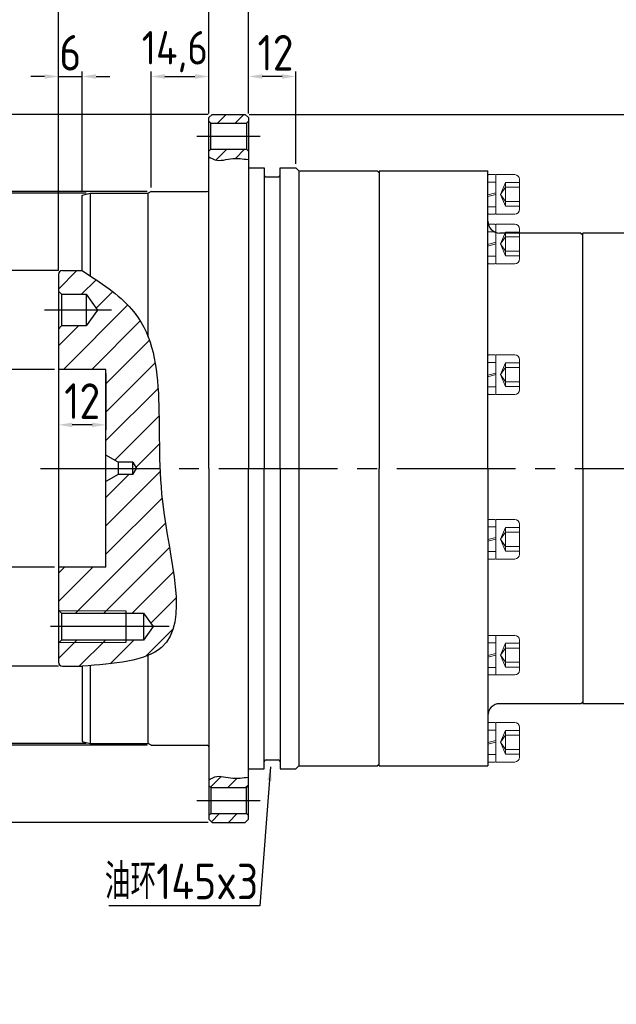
# Model space of a CAD drawing. Header units: millimetres. Extents: x -16 to 1014, y 0 to 717.
# Tile 12 of 15: x 348 to 499, y 327 to 576. Entities that reach past the tile are written whole.
import ezdxf

# ---------------------------------------------------------------- set-up
doc = ezdxf.new("R2010")
doc.units = ezdxf.units.MM
doc.header["$LTSCALE"] = 2.5
doc.header["$PDSIZE"] = -5
doc.linetypes.add('点画线', pattern=[18, 12, -2, 2, -2])
doc.layers.add('7中心线层', color=7, linetype='点画线')
doc.layers.add('标注线', color=7, linetype='Continuous')
for name, color, linetype, lineweight in [('尺寸线层', 3, 'Continuous', 18), ('粗实线', 7, 'Continuous', 30), ('细实线', 7, 'Continuous', 13)]:
    doc.layers.add(name, color=color, linetype=linetype, lineweight=lineweight)
doc.styles.add('工程字', font='gbenor.shx', dxfattribs={"bigfont": 'gbcbig.shx'})
doc.dimstyles.new('ISO-25', dxfattribs={"dimtxt": 9, "dimasz": 3.5, "dimexe": 1.25, "dimexo": 1, "dimgap": 1.5, "dimtad": 1, "dimtxsty": '工程字', "dimcen": 2, "dimadec": 0, "dimazin": 0, "dimtfac": 1, "dimtmove": 0, "dimatfit": 3, "dimfxl": 1, "dimarcsym": 0})
doc.dimstyles.new('ISO-25-1', dxfattribs={"dimtxt": 9, "dimasz": 3.5, "dimexe": 1.25, "dimexo": 1, "dimgap": 1.5, "dimtad": 1, "dimtoh": 1, "dimtxsty": '工程字', "dimcen": 2, "dimadec": 0, "dimazin": 0, "dimtfac": 1, "dimtmove": 0, "dimatfit": 3, "dimfxl": 1, "dimarcsym": 0})

# ---------------------------------------------------------------- blocks, each defined once
blk = doc.blocks.new('M6')
at = {"layer": '细实线', "color": 0, "linetype": 'Continuous', "lineweight": 18}
for p, q in [((-4.2, 10), (-2.6, 10)), ((-2.4, 0), (-2.4, 10)), ((-2.4, 10), (2.4, 10)), ((-4.4, 8.1), (-4.4, 9.8)), ((-4.4, 0.2), (-4.4, 8.1)), ((-4.4, 8.1), (-2.4, 8.1)), ((-1.24, 5), (0.04, 8)), ((0.04, 8), (3.6, 8)), ((0.04, 2), (0.04, 8)), ((3.6, 1.2), (3.6, 8.8)), ((-4.4, 4.9), (-2.4, 5.42)), ((-4.4, 4.48), (-2.4, 5)), ((0.04, 6.8), (-1.24, 5)), ((0.04, 3.2), (-1.24, 5)), ((-1.24, 5), (0.04, 2)), ((0.04, 6.8), (3.6, 6.8)), ((0.04, 3.2), (3.6, 3.2)), ((-4.4, 1.9), (-2.4, 1.9)), ((0.04, 2), (3.6, 2)), ((-4.2, 0), (-2.6, 0)), ((-2.4, 0), (2.4, 0))]:
    blk.add_line(p, q, dxfattribs=at)
for centre, radius, start, end in [((-4.2, 9.8), 0.2, 90, 180), ((-2.6, 9.8), 0.2, 0, 90), ((2.4, 8.8), 1.2, 0, 90), ((-4.2, 0.2), 0.2, 180, 270), ((-2.6, 0.2), 0.2, 270, 0), ((2.4, 1.2), 1.2, 270, 0)]:
    blk.add_arc(centre, radius, start, end, dxfattribs=at)
blk = doc.blocks.new('*D13')
at = {"layer": 'Defpoints', "color": 0, "ltscale": 2.5}
for p in [(358.04, 487.16), (345.69, 437.16), (358.04, 437.16)]:
    blk.add_point(p, dxfattribs=at)
at = {"layer": '尺寸线层', "color": 0, "lineweight": -2}
for p, q in [((357.04, 487.16), (344.44, 487.16)), ((345.69, 483.66), (345.69, 440.66)), ((357.04, 437.16), (344.44, 437.16))]:
    blk.add_line(p, q, dxfattribs=at)
at = {"layer": '尺寸线层', "color": 0, "ltscale": 2.5}
for points in [[(346.27, 483.66), (345.1, 483.66), (345.69, 487.16)], [(345.1, 440.66), (346.27, 440.66), (345.69, 437.16)]]:
    blk.add_solid(points, dxfattribs=at)
at = {"layer": '尺寸线层', "color": 0, "ltscale": 2.5, "insert": (339.69, 462.16), "char_height": 9, "attachment_point": 5, "rotation": 90, "style": '工程字'}
blk.add_mtext('%%C50H7', dxfattribs=at)
blk = doc.blocks.new('*D14')
at = {"layer": 'Defpoints', "color": 0, "ltscale": 2.5}
for p in [(332.08, 512.16), (359.04, 512.16), (359.04, 412.16)]:
    blk.add_point(p, dxfattribs=at)
at = {"layer": '尺寸线层', "color": 0, "lineweight": -2}
for p, q in [((358.04, 512.16), (330.83, 512.16)), ((332.08, 415.66), (332.08, 508.66)), ((358.04, 412.16), (330.83, 412.16))]:
    blk.add_line(p, q, dxfattribs=at)
at = {"layer": '尺寸线层', "color": 0, "ltscale": 2.5}
for points in [[(332.66, 508.66), (331.49, 508.66), (332.08, 512.16)], [(331.49, 415.66), (332.66, 415.66), (332.08, 412.16)]]:
    blk.add_solid(points, dxfattribs=at)
at = {"layer": '尺寸线层', "color": 0, "ltscale": 2.5, "insert": (326.08, 462.16), "char_height": 9, "attachment_point": 5, "rotation": 90, "style": '工程字'}
blk.add_mtext('%%C100h7', dxfattribs=at)
blk = doc.blocks.new('*D15')
at = {"layer": 'Defpoints', "color": 0, "ltscale": 2.5}
for p in [(381.44, 532.16), (301.73, 392.16), (381.44, 392.16)]:
    blk.add_point(p, dxfattribs=at)
at = {"layer": '尺寸线层', "color": 0, "lineweight": -2}
for p, q in [((380.44, 532.16), (300.48, 532.16)), ((301.73, 526.66), (301.73, 397.66)), ((380.44, 392.16), (300.48, 392.16))]:
    blk.add_line(p, q, dxfattribs=at)
at = {"layer": '尺寸线层', "color": 0, "ltscale": 2.5}
for points in [[(302.65, 526.66), (300.81, 526.66), (301.73, 532.16)], [(300.81, 397.66), (302.65, 397.66), (301.73, 392.16)]]:
    blk.add_solid(points, dxfattribs=at)
at = {"layer": '尺寸线层', "color": 0, "ltscale": 2.5, "insert": (295.98, 462.16), "char_height": 8.5, "attachment_point": 5, "rotation": 90, "style": '工程字'}
blk.add_mtext('%%C140h7', dxfattribs=at)
blk = doc.blocks.new('*D16')
at = {"layer": 'Defpoints', "color": 0, "ltscale": 2.5}
for p in [(396.84, 551.66), (286.09, 372.66), (396.84, 372.66)]:
    blk.add_point(p, dxfattribs=at)
at = {"layer": '尺寸线层', "color": 0, "lineweight": -2}
for p, q in [((395.84, 551.66), (284.84, 551.66)), ((286.09, 546.16), (286.09, 378.16)), ((395.84, 372.66), (284.84, 372.66))]:
    blk.add_line(p, q, dxfattribs=at)
at = {"layer": '尺寸线层', "color": 0, "ltscale": 2.5}
for points in [[(287.01, 546.16), (285.18, 546.16), (286.09, 551.66)], [(285.18, 378.16), (287.01, 378.16), (286.09, 372.66)]]:
    blk.add_solid(points, dxfattribs=at)
at = {"layer": '尺寸线层', "color": 0, "ltscale": 2.5, "insert": (280.34, 462.16), "char_height": 8.5, "attachment_point": 5, "rotation": 90, "style": '工程字'}
blk.add_mtext('%%C179', dxfattribs=at)
blk = doc.blocks.new('*D17')
at = {"layer": 'Defpoints', "color": 0, "ltscale": 2.5}
for p in [(358.04, 594.82), (358.04, 511.16), (632.54, 367.86)]:
    blk.add_point(p, dxfattribs=at)
at = {"layer": '尺寸线层', "color": 0, "lineweight": -2}
for p, q in [((358.04, 512.16), (358.04, 596.07)), ((632.54, 368.86), (632.54, 596.07)), ((629.04, 594.82), (361.54, 594.82))]:
    blk.add_line(p, q, dxfattribs=at)
at = {"layer": '尺寸线层', "color": 0, "ltscale": 2.5}
for points in [[(361.54, 595.4), (361.54, 594.23), (358.04, 594.82)], [(629.04, 594.23), (629.04, 595.4), (632.54, 594.82)]]:
    blk.add_solid(points, dxfattribs=at)
at = {"layer": '尺寸线层', "color": 0, "ltscale": 2.5, "insert": (495.29, 601.38), "char_height": 9, "attachment_point": 5, "style": '工程字'}
blk.add_mtext('274,5', dxfattribs=at)
blk = doc.blocks.new('*D18')
at = {"layer": 'Defpoints', "color": 0, "ltscale": 2.5}
for p in [(358.04, 578.23), (396.04, 550.86), (358.04, 537.13)]:
    blk.add_point(p, dxfattribs=at)
at = {"layer": '尺寸线层', "color": 0, "lineweight": -2}
for p, q in [((358.04, 538.13), (358.04, 579.48)), ((392.54, 578.23), (361.54, 578.23)), ((396.04, 551.86), (396.04, 579.48))]:
    blk.add_line(p, q, dxfattribs=at)
at = {"layer": '尺寸线层', "color": 0, "ltscale": 2.5}
for points in [[(361.54, 578.81), (361.54, 577.64), (358.04, 578.23)], [(392.54, 577.64), (392.54, 578.81), (396.04, 578.23)]]:
    blk.add_solid(points, dxfattribs=at)
at = {"layer": '尺寸线层', "color": 0, "ltscale": 2.5, "insert": (377.04, 584.23), "char_height": 9, "attachment_point": 5, "style": '工程字'}
blk.add_mtext('38', dxfattribs=at)
blk = doc.blocks.new('*D19')
at = {"layer": 'Defpoints', "color": 0, "ltscale": 2.5}
for p in [(396.04, 578.23), (396.04, 564.63), (406.04, 550.86)]:
    blk.add_point(p, dxfattribs=at)
at = {"layer": '尺寸线层', "color": 0, "lineweight": -2}
for p, q in [((396.04, 565.63), (396.04, 579.48)), ((402.54, 578.23), (399.54, 578.23)), ((406.04, 551.86), (406.04, 579.48))]:
    blk.add_line(p, q, dxfattribs=at)
at = {"layer": '尺寸线层', "color": 0, "ltscale": 2.5}
for points in [[(399.54, 578.81), (399.54, 577.64), (396.04, 578.23)], [(402.54, 577.64), (402.54, 578.81), (406.04, 578.23)]]:
    blk.add_solid(points, dxfattribs=at)
at = {"layer": '尺寸线层', "color": 0, "ltscale": 2.5, "insert": (401.04, 584.23), "char_height": 9, "attachment_point": 5, "style": '工程字'}
blk.add_mtext('10', dxfattribs=at)
blk = doc.blocks.new('*D20')
at = {"layer": 'Defpoints', "color": 0, "ltscale": 2.5}
for p in [(364.04, 561.23), (364.04, 531.22), (358.04, 511.16)]:
    blk.add_point(p, dxfattribs=at)
at = {"layer": '尺寸线层', "color": 0, "lineweight": -2}
for p, q in [((354.54, 561.23), (351.04, 561.23)), ((358.04, 512.16), (358.04, 562.48)), ((358.04, 561.23), (364.04, 561.23)), ((364.04, 532.22), (364.04, 562.48)), ((367.54, 561.23), (371.04, 561.23))]:
    blk.add_line(p, q, dxfattribs=at)
at = {"layer": '尺寸线层', "color": 0, "ltscale": 2.5}
for points in [[(354.54, 560.65), (354.54, 561.81), (358.04, 561.23)], [(367.54, 561.81), (367.54, 560.65), (364.04, 561.23)]]:
    blk.add_solid(points, dxfattribs=at)
at = {"layer": '尺寸线层', "color": 0, "ltscale": 2.5, "insert": (361.04, 567.23), "char_height": 9, "attachment_point": 5, "style": '工程字'}
blk.add_mtext('6', dxfattribs=at)
blk = doc.blocks.new('*D21')
at = {"layer": 'Defpoints', "color": 0, "ltscale": 2.5}
for p in [(396.04, 561.23), (396.04, 550.86), (381.44, 532.16)]:
    blk.add_point(p, dxfattribs=at)
at = {"layer": '尺寸线层', "color": 0, "lineweight": -2}
for p, q in [((381.44, 533.16), (381.44, 562.48)), ((384.94, 561.23), (392.54, 561.23)), ((396.04, 551.86), (396.04, 562.48))]:
    blk.add_line(p, q, dxfattribs=at)
at = {"layer": '尺寸线层', "color": 0, "ltscale": 2.5}
for points in [[(384.94, 561.81), (384.94, 560.65), (381.44, 561.23)], [(392.54, 560.65), (392.54, 561.81), (396.04, 561.23)]]:
    blk.add_solid(points, dxfattribs=at)
at = {"layer": '尺寸线层', "color": 0, "ltscale": 2.5, "insert": (387.45, 567.5), "char_height": 9, "attachment_point": 5, "style": '工程字'}
blk.add_mtext('{\\H0.9412x;14,6}', dxfattribs=at)
blk = doc.blocks.new('*D22')
at = {"layer": 'Defpoints', "color": 0, "ltscale": 2.5}
for p in [(406.04, 561.23), (406.04, 550.86), (418.04, 538.16)]:
    blk.add_point(p, dxfattribs=at)
at = {"layer": '尺寸线层', "color": 0, "lineweight": -2}
for p, q in [((406.04, 551.86), (406.04, 562.48)), ((414.54, 561.23), (409.54, 561.23)), ((418.04, 539.16), (418.04, 562.48))]:
    blk.add_line(p, q, dxfattribs=at)
at = {"layer": '尺寸线层', "color": 0, "ltscale": 2.5}
for points in [[(409.54, 561.81), (409.54, 560.65), (406.04, 561.23)], [(414.54, 560.65), (414.54, 561.81), (418.04, 561.23)]]:
    blk.add_solid(points, dxfattribs=at)
at = {"layer": '尺寸线层', "color": 0, "ltscale": 2.5, "insert": (412.9, 567.23), "char_height": 9, "attachment_point": 5, "style": '工程字'}
blk.add_mtext('12', dxfattribs=at)
blk = doc.blocks.new('*D23')
at = {"layer": 'Defpoints', "color": 0, "ltscale": 2.5}
for p in [(567.54, 578.23), (406.04, 550.86), (567.54, 462.16)]:
    blk.add_point(p, dxfattribs=at)
at = {"layer": '尺寸线层', "color": 0, "lineweight": -2}
for p, q in [((406.04, 551.86), (406.04, 579.48)), ((409.54, 578.23), (564.04, 578.23)), ((567.54, 463.16), (567.54, 579.48))]:
    blk.add_line(p, q, dxfattribs=at)
at = {"layer": '尺寸线层', "color": 0, "ltscale": 2.5}
for points in [[(409.54, 578.81), (409.54, 577.64), (406.04, 578.23)], [(564.04, 577.64), (564.04, 578.81), (567.54, 578.23)]]:
    blk.add_solid(points, dxfattribs=at)
at = {"layer": '尺寸线层', "color": 0, "ltscale": 2.5, "insert": (486.79, 584.79), "char_height": 9, "attachment_point": 5, "style": '工程字'}
blk.add_mtext('161,5', dxfattribs=at)
blk = doc.blocks.new('*D24')
at = {"layer": 'Defpoints', "color": 0, "ltscale": 2.5}
for p in [(366.04, 531.76), (317.51, 392.56), (366.04, 392.56)]:
    blk.add_point(p, dxfattribs=at)
at = {"layer": '尺寸线层', "color": 0, "lineweight": -2}
for p, q in [((365.04, 531.76), (316.26, 531.76)), ((317.51, 528.26), (317.51, 396.06)), ((365.04, 392.56), (316.26, 392.56))]:
    blk.add_line(p, q, dxfattribs=at)
at = {"layer": '尺寸线层', "color": 0, "ltscale": 2.5}
for points in [[(318.09, 528.26), (316.92, 528.26), (317.51, 531.76)], [(316.92, 396.06), (318.09, 396.06), (317.51, 392.56)]]:
    blk.add_solid(points, dxfattribs=at)
at = {"layer": '尺寸线层', "color": 0, "ltscale": 2.5, "insert": (310.94, 462.16), "char_height": 9, "attachment_point": 5, "rotation": 90, "style": '工程字'}
blk.add_mtext('%%c139,2{}{{\\H0.7x;}{}}', dxfattribs=at)
blk = doc.blocks.new('*D25')
at = {"layer": 'Defpoints', "color": 0, "ltscale": 2.5}
for p in [(358.04, 487.16), (370.04, 487.16), (358.04, 473.15)]:
    blk.add_point(p, dxfattribs=at)
at = {"layer": '尺寸线层', "color": 0, "lineweight": -2}
for p, q in [((358.04, 486.16), (358.04, 471.9)), ((370.04, 486.16), (370.04, 471.9)), ((366.54, 473.15), (361.54, 473.15))]:
    blk.add_line(p, q, dxfattribs=at)
at = {"layer": '尺寸线层', "color": 0, "ltscale": 2.5}
for points in [[(361.54, 473.74), (361.54, 472.57), (358.04, 473.15)], [(366.54, 472.57), (366.54, 473.74), (370.04, 473.15)]]:
    blk.add_solid(points, dxfattribs=at)
at = {"layer": '尺寸线层', "color": 0, "ltscale": 2.5, "insert": (364.04, 479.15), "char_height": 9, "attachment_point": 5, "style": '工程字'}
blk.add_mtext('12', dxfattribs=at)
blk = doc.blocks.new('*D32')
at = {"layer": 'Defpoints', "color": 0, "ltscale": 2.5}
for p in [(405.24, 551.66), (710.6, 551.66), (631.73, 326.66)]:
    blk.add_point(p, dxfattribs=at)
at = {"layer": '尺寸线层', "color": 0, "lineweight": -2}
for p, q in [((406.24, 551.66), (711.85, 551.66)), ((710.6, 330.16), (710.6, 548.16)), ((632.73, 326.66), (711.85, 326.66))]:
    blk.add_line(p, q, dxfattribs=at)
at = {"layer": '尺寸线层', "color": 0, "ltscale": 2.5}
for points in [[(711.18, 548.16), (710.01, 548.16), (710.6, 551.66)], [(710.01, 330.16), (711.18, 330.16), (710.6, 326.66)]]:
    blk.add_solid(points, dxfattribs=at)
at = {"layer": '尺寸线层', "color": 0, "ltscale": 2.5, "insert": (704.6, 438.69), "char_height": 9, "attachment_point": 5, "rotation": 90, "style": '工程字'}
blk.add_mtext('225', dxfattribs=at)

msp = doc.modelspace()

# ---------------------------------------------------------------- hatches: boundary and pattern name
at = {"layer": '标注线'}
h = msp.add_hatch(dxfattribs=at)
h.set_pattern_fill('ANSI31', color=256, style=0)
h.set_pattern_definition([(45, (-8127.0466, 205.2046), (-2.245064, 2.245064), [])])
h.paths.add_polyline_path([(396.542, 549.46), (405.542, 549.46), (406.042, 549.96), (406.042, 550.86), (405.242, 551.66), (396.842, 551.66), (396.042, 550.86), (396.042, 549.96)])
edge = h.paths.add_edge_path()
edge.add_line((406.042, 542.36), (405.542, 542.86))
edge.add_line((405.542, 542.86), (396.542, 542.86))
edge.add_line((396.542, 542.86), (396.042, 542.36))
edge.add_line((396.042, 542.36), (396.042, 540.898))
edge.add_spline(control_points=[(396.042, 540.898), (396.703, 540.598), (398.436, 539.493), (401.799, 540.891), (404.513, 540.362), (406.042, 540.257)], knot_values=[2.5353373, 2.5353373, 2.5353373, 2.5353373, 3.9770476, 8.4890756, 12.0914144, 12.0914144, 12.0914144, 12.0914144], degree=3, periodic=0)
edge.add_line((406.042, 540.257), (406.042, 542.36))
edge = h.paths.add_edge_path()
edge.add_spline(control_points=[(406.042, 384.061), (404.513, 383.956), (401.799, 383.428), (398.436, 384.825), (396.703, 383.72), (396.042, 383.42)], knot_values=[2.5353373, 2.5353373, 2.5353373, 2.5353373, 6.137676, 10.649704, 12.0914144, 12.0914144, 12.0914144, 12.0914144], degree=3, periodic=0)
edge.add_line((396.042, 383.42), (396.042, 381.958))
edge.add_line((396.042, 381.958), (396.542, 381.458))
edge.add_line((396.542, 381.458), (405.542, 381.458))
edge.add_line((405.542, 381.458), (406.042, 381.958))
edge.add_line((406.042, 381.958), (406.042, 384.061))
h.paths.add_polyline_path([(405.542, 374.858), (396.542, 374.858), (396.042, 374.358), (396.042, 373.458), (396.842, 372.658), (405.242, 372.658), (406.042, 373.458), (406.042, 374.358)])
h = msp.add_hatch(dxfattribs=at)
h.set_pattern_fill('ANSI31', color=256, scale=1.6, style=0)
h.set_pattern_definition([(45, (-8127.0466, 205.2046), (-3.5921024, 3.5921024), [])])
edge = h.paths.add_edge_path()
edge.add_spline(control_points=[(383.69, 462.159), (383.026, 478.375), (385.711, 498.024), (368.686, 509.13), (364.042, 512.159)], knot_values=[0, 0, 0, 0, 42.1483396, 57.9576193, 57.9576193, 57.9576193, 57.9576193], degree=3, periodic=0)
edge.add_line((364.042, 512.159), (359.042, 512.159))
edge.add_arc((359.042, 511.159), 1, 90, 180)
edge.add_line((358.042, 511.159), (358.042, 506.959))
edge.add_line((358.042, 506.959), (358.842, 506.159))
edge.add_line((358.842, 506.159), (365.042, 506.159))
edge.add_line((365.042, 506.159), (367.948, 502.159))
edge.add_line((367.948, 502.159), (365.042, 498.159))
edge.add_line((365.042, 498.159), (358.842, 498.159))
edge.add_line((358.842, 498.159), (358.042, 497.359))
edge.add_line((358.042, 497.359), (358.042, 488.025))
edge.add_line((358.042, 488.025), (359.542, 487.159))
edge.add_line((359.542, 487.159), (370.042, 487.159))
edge.add_line((370.042, 487.159), (370.042, 465.509))
edge.add_line((370.042, 465.509), (373.116, 463.734))
edge.add_line((373.116, 463.734), (376.845, 463.734))
edge.add_line((376.845, 463.734), (377.754, 462.159))
edge.add_line((377.754, 462.159), (383.69, 462.159))
edge = h.paths.add_edge_path()
edge.add_line((383.69, 462.159), (377.754, 462.159))
edge.add_line((377.754, 462.159), (377.754, 462.159))
edge.add_line((377.754, 462.159), (376.845, 460.584))
edge.add_line((376.845, 460.584), (373.116, 460.584))
edge.add_line((373.116, 460.584), (370.042, 458.809))
edge.add_line((370.042, 458.809), (370.042, 437.159))
edge.add_line((370.042, 437.159), (359.542, 437.159))
edge.add_line((359.542, 437.159), (358.042, 436.293))
edge.add_line((358.042, 436.293), (358.042, 426.359))
edge.add_line((358.042, 426.359), (358.242, 426.159))
edge.add_line((358.242, 426.159), (375.042, 426.159))
edge.add_line((375.042, 426.159), (375.042, 425.559))
edge.add_line((375.042, 425.559), (379.542, 425.559))
edge.add_line((379.542, 425.559), (382.012, 422.159))
edge.add_line((382.012, 422.159), (379.542, 418.759))
edge.add_line((379.542, 418.759), (375.042, 418.759))
edge.add_line((375.042, 418.759), (375.042, 418.159))
edge.add_line((375.042, 418.159), (358.242, 418.159))
edge.add_line((358.242, 418.159), (358.042, 417.959))
edge.add_line((358.042, 417.959), (358.042, 413.159))
edge.add_arc((359.042, 413.159), 1, 180, 270)
edge.add_line((359.042, 412.159), (364.042, 412.159))
edge.add_spline(control_points=[(364.042, 412.159), (372.042, 412.751), (394.364, 414.402), (384.955, 442.146), (383.802, 459.42), (383.69, 462.159)], knot_values=[57.9576193, 57.9576193, 57.9576193, 57.9576193, 78.5658152, 115.4631332, 122.5829077, 122.5829077, 122.5829077, 122.5829077], degree=3, periodic=0)
h.paths.add_polyline_path([(358.242, 418.159), (375.042, 418.159), (375.042, 418.759), (358.842, 418.759)])
h.paths.add_polyline_path([(375.042, 425.559), (375.042, 426.159), (358.242, 426.159), (358.842, 425.559)])

# ---------------------------------------------------------------- linework, layer by layer
at = {"layer": '7中心线层', "color": 0}
for p, q in [((393.042, 546.16), (409.042, 546.16)), ((371.448, 502.159), (354.542, 502.159)), ((353.542, 462.159), (567.542, 462.159)), ((386.049, 422.159), (354.542, 422.159)), ((393.042, 378.158), (409.042, 378.158))]:
    msp.add_line(p, q, dxfattribs=at)
at = {"layer": '标注线', "color": 0}
for points in [[(396.042, 540.898), (396.703, 540.598), (398.436, 539.493), (401.799, 540.891), (404.513, 540.362), (406.042, 540.257)], [(396.042, 383.42), (396.703, 383.72), (398.436, 384.825), (401.799, 383.428), (404.513, 383.956), (406.042, 384.061)]]:
    msp.add_open_spline(points, degree=3, knots=[2.5353373, 2.5353373, 2.5353373, 2.5353373, 3.9770476, 8.4890756, 12.0914144, 12.0914144, 12.0914144, 12.0914144], dxfattribs=at)
msp.add_spline([(364.042, 512.159), (376.507, 502.435), (384.312, 453.789), (384.099, 416.893), (364.042, 412.159)], degree=3, dxfattribs=at)
at = {"layer": '粗实线', "lineweight": 30}
for p, q in [((396.042, 550.86), (396.842, 551.66)), ((396.042, 462.159), (396.042, 550.86)), ((396.842, 551.66), (405.242, 551.66)), ((406.042, 550.86), (405.242, 551.66)), ((406.042, 550.86), (406.042, 462.159)), ((396.042, 549.96), (396.542, 549.46)), ((396.542, 542.86), (396.542, 549.46)), ((396.542, 549.46), (405.542, 549.46)), ((406.042, 549.96), (405.542, 549.46)), ((405.542, 549.46), (405.542, 542.86)), ((396.042, 542.36), (396.542, 542.86)), ((396.542, 542.86), (405.542, 542.86)), ((406.042, 542.36), (405.542, 542.86)), ((406.042, 538.16), (410.042, 538.16)), ((410.042, 538.16), (410.042, 462.159)), ((414.042, 462.159), (414.042, 538.16)), ((414.042, 538.16), (418.042, 538.16)), ((418.042, 538.16), (418.792, 537.41)), ((410.542, 535.86), (413.542, 535.86)), ((418.792, 537.41), (438.542, 537.41)), ((418.792, 537.41), (418.792, 386.908)), ((438.542, 537.41), (439.042, 536.91)), ((439.042, 537.409), (439.042, 462.159)), ((439.042, 537.409), (466.542, 537.409)), ((466.542, 462.159), (466.542, 537.409)), ((364.042, 531.224), (366.042, 531.76)), ((364.042, 512.159), (364.042, 531.224)), ((366.042, 531.76), (380.749, 531.76)), ((366.042, 531.76), (366.042, 510.85)), ((381.442, 532.16), (380.749, 531.76)), ((380.749, 495.293), (380.749, 531.76)), ((381.442, 532.16), (395.642, 532.16)), ((490.042, 521.659), (469.542, 521.659)), ((490.042, 521.659), (490.542, 521.159)), ((508.542, 521.659), (490.542, 521.659)), ((490.542, 462.159), (490.542, 521.659)), ((490.542, 462.159), (490.542, 521.159)), ((358.042, 511.159), (358.042, 413.159)), ((359.042, 512.159), (364.042, 512.159)), ((358.842, 506.159), (358.042, 506.959)), ((358.842, 506.159), (358.842, 498.159)), ((358.842, 506.159), (365.042, 506.159)), ((365.042, 506.159), (365.042, 498.159)), ((365.042, 506.159), (367.948, 502.159)), ((367.948, 502.159), (365.042, 498.159)), ((358.842, 498.159), (358.042, 497.359)), ((365.042, 498.159), (358.842, 498.159)), ((370.042, 487.159), (358.042, 487.159)), ((370.042, 437.159), (370.042, 487.159)), ((373.116, 463.734), (370.042, 465.509)), ((373.116, 463.734), (373.116, 460.584)), ((376.845, 463.734), (373.116, 463.734)), ((376.845, 460.584), (376.845, 463.734)), ((376.845, 463.734), (377.754, 462.159)), ((373.116, 460.584), (370.042, 458.809)), ((376.845, 460.584), (373.116, 460.584)), ((376.845, 460.584), (377.754, 462.159)), ((396.042, 462.159), (396.042, 373.458)), ((406.042, 373.458), (406.042, 462.159)), ((410.042, 386.158), (410.042, 462.159)), ((414.042, 462.159), (414.042, 386.158)), ((439.042, 386.909), (439.042, 462.159)), ((466.542, 462.159), (466.542, 386.909)), ((490.542, 462.159), (490.542, 403.159)), ((490.542, 462.159), (490.542, 402.659)), ((370.042, 437.159), (358.042, 437.159)), ((358.842, 425.559), (358.042, 426.359)), ((375.042, 426.159), (375.042, 418.159)), ((358.842, 425.559), (358.842, 418.759)), ((358.842, 425.559), (379.542, 425.559)), ((379.542, 425.559), (379.542, 418.759)), ((379.542, 425.559), (382.012, 422.159)), ((382.012, 422.159), (379.542, 418.759)), ((358.842, 418.759), (358.042, 417.959)), ((379.542, 418.759), (358.842, 418.759)), ((380.749, 392.558), (380.749, 414.888)), ((359.042, 412.159), (364.042, 412.159)), ((364.042, 412.159), (364.042, 393.093)), ((366.042, 412.309), (366.042, 392.558)), ((490.042, 402.659), (469.542, 402.659)), ((490.042, 402.659), (490.542, 403.159)), ((508.542, 402.659), (490.542, 402.659)), ((364.042, 393.093), (366.042, 392.558)), ((366.042, 392.558), (380.749, 392.558)), ((381.442, 392.158), (380.749, 392.558)), ((381.442, 392.158), (395.642, 392.158)), ((410.542, 388.458), (413.542, 388.458)), ((406.042, 386.158), (410.042, 386.158)), ((414.042, 386.158), (418.042, 386.158)), ((418.042, 386.158), (418.792, 386.908)), ((418.792, 386.908), (438.542, 386.908)), ((438.542, 386.908), (439.042, 387.408)), ((439.042, 386.909), (466.542, 386.909)), ((396.042, 381.958), (396.542, 381.458)), ((396.542, 381.458), (396.542, 374.858)), ((396.542, 381.458), (405.542, 381.458)), ((406.042, 381.958), (405.542, 381.458)), ((405.542, 374.858), (405.542, 381.458)), ((396.042, 374.358), (396.542, 374.858)), ((396.042, 373.458), (396.842, 372.658)), ((396.542, 374.858), (405.542, 374.858)), ((406.042, 373.458), (405.242, 372.658)), ((406.042, 374.358), (405.542, 374.858)), ((396.842, 372.658), (405.242, 372.658))]:
    msp.add_line(p, q, dxfattribs=at)
for centre, radius, start, end in [((410.542, 536.36), 0.5, 180, 270), ((413.542, 536.36), 0.5, 270, 0), ((395.642, 532.56), 0.4, 270, 0), ((469.542, 524.659), 3, 180, 270), ((359.042, 511.159), 1, 90, 180), ((359.042, 413.159), 1, 180, 270), ((469.542, 399.659), 3, 90, 180), ((395.642, 391.758), 0.4, 0, 90), ((410.542, 387.958), 0.5, 90, 180), ((413.542, 387.958), 0.5, 0, 90)]:
    msp.add_arc(centre, radius, start, end, dxfattribs=at)
at = {"layer": '细实线'}
for p, q in [((358.242, 426.159), (375.042, 426.159)), ((375.042, 418.159), (358.242, 418.159))]:
    msp.add_line(p, q, dxfattribs=at)

# ---------------------------------------------------------------- block references
at = {"layer": '标注线'}
for p in [(470.942, 526.409), (470.942, 513.886), (470.942, 480.844), (470.942, 439.236), (470.942, 409.931), (470.942, 387.909)]:
    msp.add_blockref('M6', p, dxfattribs=at)

# ---------------------------------------------------------------- texts
at = {"layer": '尺寸线层', "color": 3, "lineweight": -3, "insert": (389.141, 357.714), "char_height": 9, "width": 56.17665, "attachment_point": 5, "style": '工程字'}
msp.add_mtext('油环145x3', dxfattribs=at)

# ---------------------------------------------------------------- dimensions: what is measured, and where the dimension line sits
at = {"layer": '尺寸线层', "color": 3}
for base, p1, p2, picture, middle in [((358.042, 594.816), (632.542, 367.859), (358.042, 511.159), '*D17', (495.292, 594.816)), ((364.042, 561.231), (358.042, 511.159), (364.042, 531.224), '*D20', (361.042, 561.231)), ((406.042, 561.231), (418.042, 538.16), (406.042, 550.86), '*D22', (412.896, 561.231))]:
    dim = msp.add_linear_dim(base=base, p1=p1, p2=p2, dimstyle='ISO-25', override={"dimtxsty": '工程字'}, dxfattribs=at)
    dim.commit()
    dim.dimension.update_dxf_attribs({"geometry": picture, "text_midpoint": middle, "dimtype": 160})
for base, p1, p2, picture, middle in [((358.042, 578.226), (396.042, 550.86), (358.042, 537.132), '*D18', (377.042, 584.226)), ((396.042, 578.226), (406.042, 550.86), (396.042, 564.634), '*D19', (401.042, 584.226))]:
    dim = msp.add_linear_dim(base=base, p1=p1, p2=p2, dimstyle='ISO-25', override={"dimtxsty": '工程字'}, dxfattribs=at)
    dim.commit()
    dim.dimension.update_dxf_attribs({"geometry": picture, "text_midpoint": middle})
dim = msp.add_linear_dim(base=(567.542, 578.226), p1=(406.042, 550.86), p2=(567.542, 462.159), dimstyle='ISO-25', dxfattribs=at)
dim.commit()
dim.dimension.update_dxf_attribs({"geometry": '*D23', "text_midpoint": (486.792, 578.226), "dimtype": 160})
dim = msp.add_linear_dim(base=(396.042, 561.231), p1=(381.442, 532.16), p2=(396.042, 550.86), text='{\\H0.9412x;<>}', dimstyle='ISO-25', override={"dimtxsty": '工程字'}, dxfattribs=at)
dim.commit()
dim.dimension.update_dxf_attribs({"geometry": '*D21', "text_midpoint": (387.452, 561.231), "dimtype": 160})
for base, p1, p2, text, picture, middle in [((286.092, 372.658), (396.842, 551.66), (396.842, 372.658), '%%C<>', '*D16', (286.092, 462.159)), ((301.731, 392.158), (381.442, 532.16), (381.442, 392.158), '%%C<>h7', '*D15', (301.731, 462.159))]:
    dim = msp.add_linear_dim(base=base, p1=p1, p2=p2, angle=90, text=text, dimstyle='ISO-25', override={"dimtxt": 8.5, "dimasz": 5.5, "dimgap": 1.5}, dxfattribs=at)
    dim.commit()
    dim.dimension.update_dxf_attribs({"geometry": picture, "text_midpoint": middle, "dimtype": 160})
at = {"layer": '尺寸线层'}
dim = msp.add_linear_dim(base=(710.595, 551.66), p1=(631.728, 326.66), p2=(405.242, 551.66), angle=90, dimstyle='ISO-25', dxfattribs=at)
dim.commit()
dim.dimension.update_dxf_attribs({"geometry": '*D32', "text_midpoint": (710.595, 438.693), "dimtype": 160})
at = {"layer": '尺寸线层', "color": 3}
for base, p1, p2, text, dimstyle, picture, middle in [((317.505, 392.558), (366.042, 531.76), (366.042, 392.558), '%%c<>{}{{\\H0.7x;}{}}', 'ISO-25-1', '*D24', (317.505, 462.159)), ((332.077, 512.159), (359.042, 412.159), (359.042, 512.159), '%%C<>h7', 'ISO-25', '*D14', (332.077, 462.159)), ((345.686, 437.159), (358.042, 487.159), (358.042, 437.159), '%%C<>H7', 'ISO-25', '*D13', (345.686, 462.159))]:
    dim = msp.add_linear_dim(base=base, p1=p1, p2=p2, angle=90, text=text, dimstyle=dimstyle, dxfattribs=at)
    dim.commit()
    dim.dimension.update_dxf_attribs({"geometry": picture, "text_midpoint": middle, "dimtype": 160})
dim = msp.add_linear_dim(base=(358.042, 473.153), p1=(370.042, 487.159), p2=(358.042, 487.159), dimstyle='ISO-25', dxfattribs=at)
dim.commit()
dim.dimension.update_dxf_attribs({"geometry": '*D25', "text_midpoint": (364.042, 479.153)})

# ---------------------------------------------------------------- leaders
at = {"layer": '尺寸线层', "color": 3, "lineweight": -3}
msp.add_leader([(411.637, 386.702), (408.917, 351.565), (370.731, 351.565)], dimstyle='ISO-25', dxfattribs=at)

doc.saveas('drawing.dxf')
